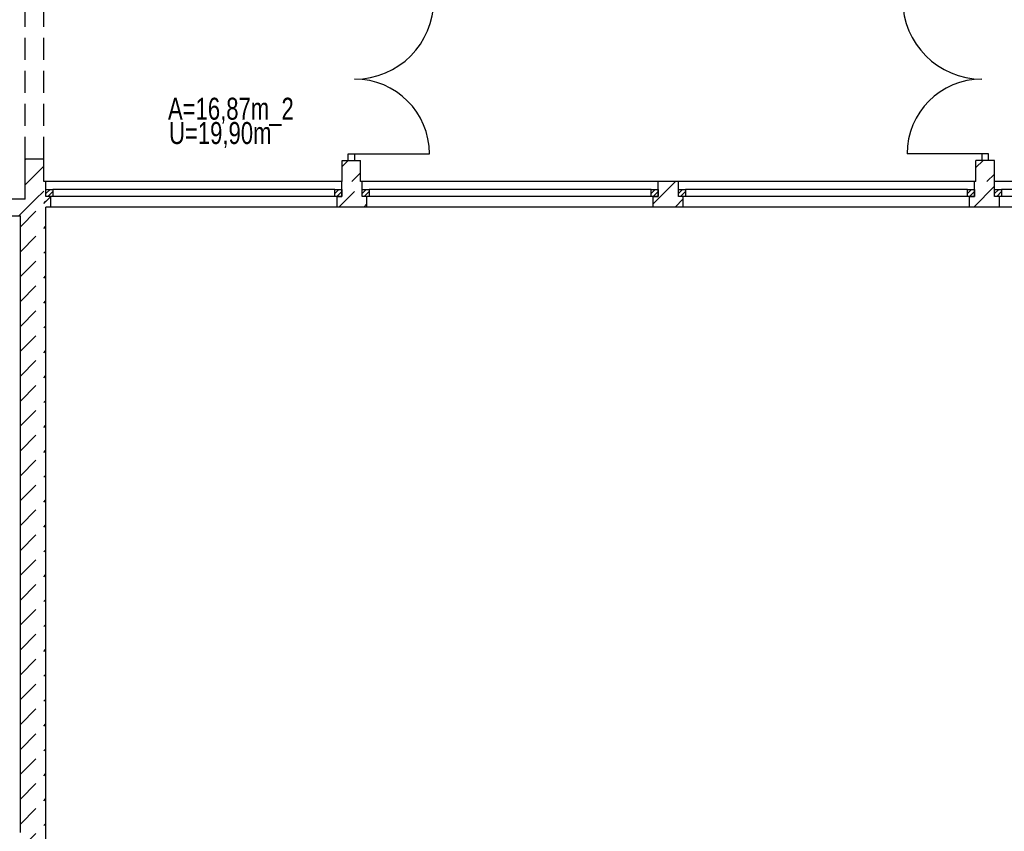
# Model space of a CAD drawing. Header units: metres. Extents: x 940 to 7099, y 1241 to 5343.
# Tile 6 of 23: x 2383 to 3501, y 3096 to 4019. Entities that reach past the tile are written whole.
import ezdxf

# ---------------------------------------------------------------- set-up
doc = ezdxf.new("R2010")
doc.units = ezdxf.units.M
doc.header["$LTSCALE"] = 100
doc.header["$MEASUREMENT"] = 0
doc.linetypes.add('HIDDEN', pattern=[0.375, 0.25, -0.125])
for name, color, linetype in [('1', 2, 'Continuous'), ('20', 211, 'Continuous'), ('22', 211, 'Continuous'), ('30', 5, 'Continuous'), ('32', 2, 'Continuous'), ('64', 1, 'Continuous'), ('67', 2, 'Continuous'), ('68', 211, 'Continuous'), ('69', 6, 'Continuous')]:
    doc.layers.add(name, color=color, linetype=linetype)

msp = doc.modelspace()

# ---------------------------------------------------------------- linework, layer by layer
at = {"layer": '1', "linetype": 'Continuous'}
for p, q in [((2389, 3815), (2359.5, 3815)), ((2359.5, 3796), (2383.5, 3796))]:
    msp.add_line(p, q, dxfattribs=at)
at = {"layer": '20', "linetype": 'Continuous'}
for p, q in [((2389, 3859.7821), (2390.2179, 3861)), ((2749, 3852.0866), (2755.9134, 3859)), ((2389, 3831.4978), (2410, 3852.4978)), ((2760.1977, 3835), (2770, 3844.8023)), ((3102.501, 3809.6078), (3127.8932, 3835)), ((3466.5887, 3806), (3490.24, 3829.6513)), ((3467.251, 3834.9465), (3467.3045, 3835)), ((2381.7864, 3796), (2400.7864, 3815)), ((2400.7864, 3815), (2410, 3824.2136)), ((3127.1775, 3806), (3136.501, 3815.3235)), ((3494.873, 3806), (3495.74, 3806.867))]:
    msp.add_line(p, q, dxfattribs=at)
at = {"layer": '22', "linetype": 'HIDDEN'}
for p, q in [((3469, 3850.8377), (3477.1623, 3859)), ((3481.4466, 3835), (3490, 3843.5534)), ((2745.3398, 3806), (2771.751, 3832.4112)), ((2411.9785, 3812.0499), (2417.9286, 3818)), ((2383.5, 3783.5714), (2412.5, 3812.5714)), ((2773.6241, 3806), (2777.251, 3809.6269)), ((2383.5, 3755.2872), (2412.5, 3784.2872)), ((2383.5, 3727.0029), (2412.5, 3756.0029)), ((2383.5, 3698.7186), (2412.5, 3727.7186)), ((2383.5, 3670.4343), (2412.5, 3699.4343)), ((2383.5, 3642.1501), (2412.5, 3671.1501)), ((2383.5, 3613.8658), (2412.5, 3642.8658)), ((2383.5, 3585.5815), (2412.5, 3614.5815)), ((2383.5, 3557.2973), (2412.5, 3586.2973)), ((2383.5, 3529.013), (2412.5, 3558.013)), ((2383.5, 3500.7287), (2412.5, 3529.7287)), ((2383.5, 3472.4444), (2412.5, 3501.4444)), ((2383.5, 3444.1602), (2412.5, 3473.1602)), ((2383.5, 3415.8759), (2412.5, 3444.8759)), ((2383.5, 3387.5916), (2412.5, 3416.5916)), ((2383.5, 3359.3074), (2412.5, 3388.3074)), ((2383.5, 3331.0231), (2412.5, 3360.0231)), ((2383.5, 3302.7388), (2412.5, 3331.7388)), ((2383.5, 3274.4545), (2412.5, 3303.4545)), ((2383.5, 3246.1703), (2412.5, 3275.1703)), ((2383.5, 3217.886), (2412.5, 3246.886)), ((2383.5, 3189.6017), (2412.5, 3218.6017)), ((2383.5, 3161.3175), (2412.5, 3190.3175)), ((2383.5, 3133.0332), (2412.5, 3162.0332)), ((2383.5, 3104.7489), (2412.5, 3133.7489)), ((2383.5, 3076.4646), (2412.5, 3105.4646))]:
    msp.add_line(p, q, dxfattribs=at)
at = {"layer": '32', "color": 7, "linetype": 'Continuous'}
for p, q in [((2389, 3815), (2389, 3861)), ((2410, 3835), (2410, 3861)), ((2749, 3835), (2749, 3859)), ((2770, 3835), (2770, 3859)), ((3469, 3835), (3469, 3859)), ((3490, 3835), (3490, 3859)), ((2412.501, 3835), (2410, 3835)), ((2749, 3835), (2748.751, 3835)), ((2771.751, 3835), (2770, 3835)), ((3131.001, 3835), (3108.001, 3835)), ((3469, 3835), (3467.251, 3835)), ((3490.24, 3835), (3490, 3835)), ((2412.5, 3069.5), (2412.5, 3806)), ((2418.001, 3806), (2412.5, 3806)), ((2777.251, 3806), (2743.251, 3806)), ((3136.501, 3806), (3102.501, 3806)), ((3495.74, 3806), (3461.751, 3806)), ((2383.5, 3095), (2383.5, 3796))]:
    msp.add_line(p, q, dxfattribs=at)
at = {"layer": '64', "color": 7, "linetype": 'Continuous'}
for p, q in [((2389, 3861), (2410, 3861)), ((2749, 3859), (2770, 3859)), ((3490, 3859), (3469, 3859)), ((2412.501, 3818), (2412.501, 3835)), ((2748.751, 3818), (2748.751, 3835)), ((2771.751, 3818), (2771.751, 3835)), ((3108.001, 3818), (3108.001, 3835)), ((3131.001, 3818), (3131.001, 3835)), ((3467.251, 3818), (3467.251, 3835)), ((3490.24, 3818), (3490.24, 3835)), ((2418.001, 3818), (2412.501, 3818)), ((2418.001, 3806), (2418.001, 3818)), ((2743.251, 3806), (2743.251, 3818)), ((2743.251, 3818), (2748.751, 3818)), ((2777.251, 3818), (2771.751, 3818)), ((2777.251, 3806), (2777.251, 3818)), ((3102.501, 3806), (3102.501, 3818)), ((3102.501, 3818), (3108.001, 3818)), ((3136.501, 3818), (3131.001, 3818)), ((3136.501, 3806), (3136.501, 3818)), ((3461.751, 3806), (3461.751, 3818)), ((3461.751, 3818), (3467.251, 3818)), ((3495.74, 3818), (3490.24, 3818)), ((3495.74, 3806), (3495.74, 3818))]:
    msp.add_line(p, q, dxfattribs=at)
at = {"layer": '67', "linetype": 'Continuous'}
for p, q in [((2755.75, 3859), (2755.75, 3866.5)), ((2755.75, 3866.5), (2763.25, 3866.5)), ((2763.25, 3866.5), (2763.25, 3859)), ((2763.25, 3866.5), (2848.25, 3866.5)), ((3475.75, 3866.5), (3390.75, 3866.5)), ((3483.25, 3866.5), (3475.75, 3866.5)), ((3475.75, 3866.5), (3475.75, 3859)), ((3483.25, 3859), (3483.25, 3866.5)), ((2748.751, 3835), (2412.501, 3835)), ((2412.501, 3818), (2412.501, 3826)), ((2412.501, 3826), (2420.501, 3826)), ((2420.501, 3826), (2420.501, 3818)), ((2740.751, 3826), (2420.501, 3826)), ((2740.751, 3818), (2740.751, 3826)), ((2740.751, 3826), (2748.751, 3826)), ((2748.751, 3826), (2748.751, 3818)), ((3108.001, 3835), (2771.751, 3835)), ((2771.751, 3818), (2771.751, 3826)), ((2771.751, 3826), (2779.751, 3826)), ((2779.751, 3826), (2779.751, 3818)), ((3100.001, 3826), (2779.751, 3826)), ((3100.001, 3818), (3100.001, 3826)), ((3100.001, 3826), (3108.001, 3826)), ((3108.001, 3826), (3108.001, 3818)), ((3467.251, 3835), (3131.001, 3835)), ((3131.001, 3818), (3131.001, 3826)), ((3131.001, 3826), (3139.001, 3826)), ((3139.001, 3826), (3139.001, 3818)), ((3459.251, 3826), (3139.001, 3826)), ((3459.251, 3818), (3459.251, 3826)), ((3459.251, 3826), (3467.251, 3826)), ((3467.251, 3826), (3467.251, 3818)), ((3826.49, 3835), (3490.24, 3835)), ((3490.24, 3818), (3490.24, 3826)), ((3490.24, 3826), (3498.24, 3826)), ((3498.24, 3826), (3498.24, 3818)), ((3818.49, 3826), (3498.24, 3826)), ((2420.501, 3818), (2412.501, 3818)), ((2743.251, 3818), (2418.001, 3818)), ((2740.751, 3818), (2420.501, 3818)), ((2748.751, 3818), (2740.751, 3818)), ((2779.751, 3818), (2771.751, 3818)), ((3102.501, 3818), (2777.251, 3818)), ((3100.001, 3818), (2779.751, 3818)), ((3108.001, 3818), (3100.001, 3818)), ((3139.001, 3818), (3131.001, 3818)), ((3461.751, 3818), (3136.501, 3818)), ((3459.251, 3818), (3139.001, 3818)), ((3467.251, 3818), (3459.251, 3818)), ((3498.24, 3818), (3490.24, 3818)), ((3820.99, 3818), (3495.74, 3818)), ((3818.49, 3818), (3498.24, 3818)), ((2743.251, 3806), (2418.001, 3806)), ((3102.501, 3806), (2777.251, 3806)), ((3461.751, 3806), (3136.501, 3806)), ((3820.99, 3806), (3495.74, 3806))]:
    msp.add_line(p, q, dxfattribs=at)
for centre, radius, start, end in [((2763.25, 4041.5), 90, 270, 0), ((3475.75, 4041.5), 90, 180, 270), ((2763.25, 3866.5), 85, 0, 90), ((3475.75, 3866.5), 85, 90, 180)]:
    msp.add_arc(centre, radius, start, end, dxfattribs=at)
at = {"layer": '68', "linetype": 'Continuous'}
for p, q in [((2412.501, 3821.3137), (2417.1873, 3826)), ((2740.751, 3821.3137), (2745.4373, 3826)), ((2771.751, 3821.3137), (2776.4373, 3826)), ((3100.001, 3821.3137), (3104.6873, 3826)), ((3131.001, 3821.3137), (3135.6873, 3826)), ((3459.251, 3821.3137), (3463.9373, 3826)), ((3490.24, 3821.3137), (3494.9263, 3826)), ((2414.8441, 3818), (2420.501, 3823.6569)), ((2743.0941, 3818), (2748.751, 3823.6569)), ((2774.0941, 3818), (2779.751, 3823.6569)), ((3102.3441, 3818), (3108.001, 3823.6569)), ((3133.3441, 3818), (3139.001, 3823.6569)), ((3461.5941, 3818), (3467.251, 3823.6569)), ((3492.5831, 3818), (3498.24, 3823.6569))]:
    msp.add_line(p, q, dxfattribs=at)
at = {"layer": '69', "linetype": 'HIDDEN'}
for p, q in [((2389, 3861), (2389, 4051)), ((2410, 3861), (2410, 4051))]:
    msp.add_line(p, q, dxfattribs=at)

# ---------------------------------------------------------------- texts
at = {"layer": '30', "width": 0.75}
for s, p in [('A=16,87m_2', (2551.188, 3905.3497)), ('U=19,90m', (2552.3773, 3877.7059))]:
    msp.add_text(s, height=25, dxfattribs=at).set_placement(p)

doc.saveas('drawing.dxf')
